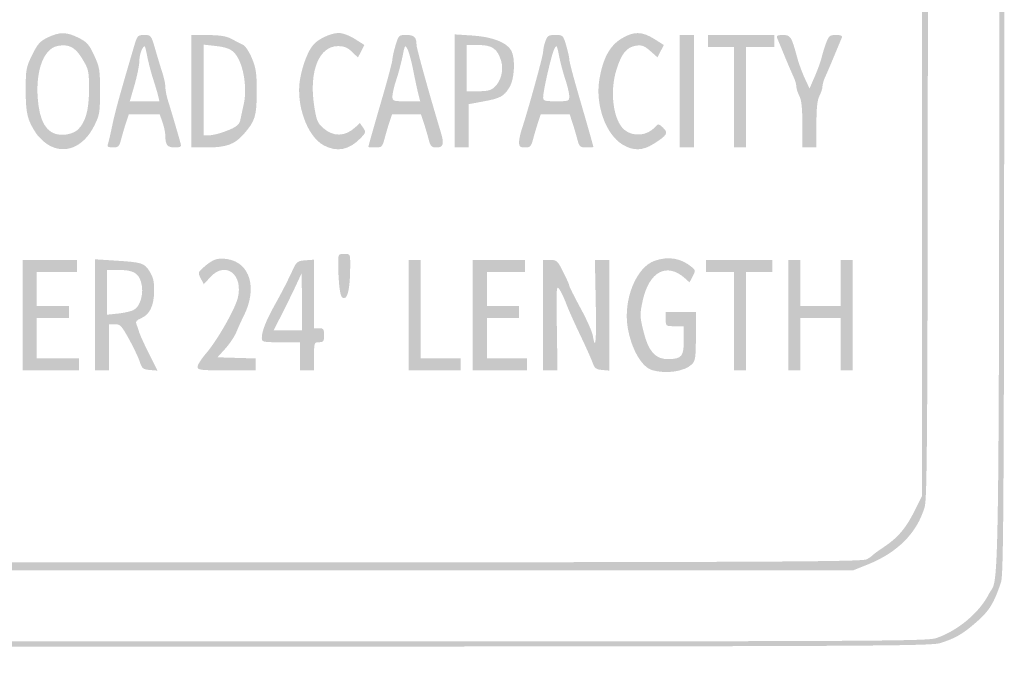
# Model space of a CAD drawing. Header units: inches. Extents: x -0.5 to 0.5, y -0.75 to 0.75.
# Tile 2 of 4: x -0.13 to 0.5, y -0.75 to -0.35. Entities that reach past the tile are written whole.
import ezdxf

# ---------------------------------------------------------------- set-up
doc = ezdxf.new("R2010")
doc.units = ezdxf.units.IN
doc.header["$MEASUREMENT"] = 0

msp = doc.modelspace()

# ---------------------------------------------------------------- hatches: boundary and pattern name
h = msp.add_hatch(color=7)
edge = h.paths.add_edge_path()
edge.add_spline(control_points=[(-0.44167, -0.74661), (-0.45795, -0.74469), (-0.46657, -0.74099), (-0.4779, -0.73106), (-0.48598, -0.72397), (-0.48898, -0.71908), (-0.49339, -0.70577), (-0.49536, -0.69983), (-0.49551, -0.64767), (-0.49551, 0), (-0.49551, 0.64767), (-0.49536, 0.69983), (-0.49339, 0.70577), (-0.48898, 0.71908), (-0.48598, 0.72397), (-0.4779, 0.73106), (-0.46855, 0.73925), (-0.46256, 0.74246), (-0.45192, 0.74498), (-0.44036, 0.74771), (0.44036, 0.74771), (0.45192, 0.74498), (0.46256, 0.74246), (0.46855, 0.73925), (0.4779, 0.73106), (0.48598, 0.72397), (0.48898, 0.71908), (0.49339, 0.70577), (0.49536, 0.69983), (0.49551, 0.64767), (0.49551, 0), (0.49551, -0.64767), (0.49536, -0.69983), (0.49339, -0.70577), (0.48897, -0.71909), (0.48598, -0.72397), (0.4779, -0.73105), (0.469, -0.73885), (0.4644, -0.74153), (0.45465, -0.74461), (0.44865, -0.7465), (0.4093, -0.7467), (0.00513, -0.74687), (-0.23849, -0.74698), (-0.43955, -0.74686), (-0.44167, -0.74661)], knot_values=[0, 0, 0, 0, 1, 1, 1, 2, 2, 2, 3, 3, 3, 4, 4, 4, 5, 5, 5, 6, 6, 6, 7, 7, 7, 8, 8, 8, 9, 9, 9, 10, 10, 10, 11, 11, 11, 12, 12, 12, 13, 13, 13, 14, 14, 14, 15, 15, 15, 15], degree=3, periodic=0)
edge = h.paths.add_edge_path(flags=0)
edge.add_spline(control_points=[(0.45202, -0.74146), (0.46577, -0.73682), (0.47963, -0.72519), (0.48573, -0.71318), (0.49279, -0.69926), (0.49231, -0.75179), (0.49231, 0), (0.49231, 0.75179), (0.49279, 0.69926), (0.48573, 0.71318), (0.47963, 0.72519), (0.46577, 0.73682), (0.45202, 0.74146), (0.44617, 0.74343), (0.41213, 0.74359), (0, 0.74359), (-0.41213, 0.74359), (-0.44617, 0.74343), (-0.45202, 0.74146), (-0.46577, 0.73682), (-0.47963, 0.72519), (-0.48573, 0.71318), (-0.49279, 0.69926), (-0.49231, 0.75179), (-0.49231, 0), (-0.49231, -0.75179), (-0.49279, -0.69926), (-0.48573, -0.71318), (-0.47967, -0.72511), (-0.466, -0.73661), (-0.45192, -0.74159), (-0.44754, -0.74315), (-0.38223, -0.74342), (-0.00055, -0.7435), (0.41224, -0.74358), (0.44617, -0.74343), (0.45202, -0.74146)], knot_values=[0, 0, 0, 0, 1, 1, 1, 2, 2, 2, 3, 3, 3, 4, 4, 4, 5, 5, 5, 6, 6, 6, 7, 7, 7, 8, 8, 8, 9, 9, 9, 10, 10, 10, 11, 11, 11, 12, 12, 12, 12], degree=3, periodic=0)
h = msp.add_hatch(color=7)
edge = h.paths.add_edge_path()
edge.add_spline(control_points=[(-0.39551, -0.69744), (-0.41846, -0.69462), (-0.43859, -0.67841), (-0.44466, -0.65787), (-0.44664, -0.65117), (-0.44679, -0.60336), (-0.44679, 0), (-0.44679, 0.60336), (-0.44664, 0.65117), (-0.44466, 0.65787), (-0.43977, 0.67443), (-0.42738, 0.68685), (-0.40803, 0.6946)], knot_values=[0, 0, 0, 0, 1, 1, 1, 2, 2, 2, 3, 3, 3, 4, 4, 4, 4], degree=3, periodic=0)
edge.add_line((-0.40803, 0.6946), (-0.39936, 0.69808))
edge.add_line((-0.39936, 0.69808), (0, 0.69808))
edge.add_line((0, 0.69808), (0.39936, 0.69808))
edge.add_line((0.39936, 0.69808), (0.40803, 0.6946))
edge.add_spline(control_points=[(0.40803, 0.6946), (0.42738, 0.68685), (0.43977, 0.67443), (0.44466, 0.65787), (0.44664, 0.65117), (0.44679, 0.60336), (0.44679, 0), (0.44679, -0.60336), (0.44664, -0.65117), (0.44466, -0.65787), (0.43977, -0.67443), (0.42738, -0.68685), (0.40803, -0.6946)], knot_values=[0, 0, 0, 0, 1, 1, 1, 2, 2, 2, 3, 3, 3, 4, 4, 4, 4], degree=3, periodic=0)
edge.add_line((0.40803, -0.6946), (0.39936, -0.69808))
edge.add_line((0.39936, -0.69808), (0.00577, -0.69823))
edge.add_spline(control_points=[(0.00577, -0.69823), (-0.21071, -0.69832), (-0.39128, -0.69796), (-0.39551, -0.69744)], knot_values=[0, 0, 0, 0, 1, 1, 1, 1], degree=3, periodic=0)
edge = h.paths.add_edge_path(flags=0)
edge.add_spline(control_points=[(0.40769, -0.69115), (0.40946, -0.69017), (0.41119, -0.68898), (0.41154, -0.68851), (0.41189, -0.68804), (0.41506, -0.68571), (0.41859, -0.68335), (0.42765, -0.67727), (0.43272, -0.67131), (0.43819, -0.66032)], knot_values=[0, 0, 0, 0, 1, 1, 1, 2, 2, 2, 3, 3, 3, 3], degree=3, periodic=0)
edge.add_line((0.43819, -0.66032), (0.44295, -0.65077))
edge.add_line((0.44295, -0.65077), (0.44295, 0))
edge.add_line((0.44295, 0), (0.44295, 0.65077))
edge.add_line((0.44295, 0.65077), (0.43819, 0.66032))
edge.add_spline(control_points=[(0.43819, 0.66032), (0.43273, 0.6713), (0.42767, 0.67725), (0.41859, 0.68337), (0.41506, 0.68575), (0.41142, 0.68845), (0.41049, 0.68936), (0.40956, 0.69027), (0.40725, 0.69146), (0.40536, 0.69199), (0.40087, 0.69324), (-0.40087, 0.69324), (-0.40536, 0.69199), (-0.40725, 0.69146), (-0.40956, 0.69027), (-0.41049, 0.68936), (-0.41142, 0.68845), (-0.41506, 0.68575), (-0.41859, 0.68337), (-0.42767, 0.67725), (-0.43273, 0.6713), (-0.43819, 0.66032)], knot_values=[0, 0, 0, 0, 1, 1, 1, 2, 2, 2, 3, 3, 3, 4, 4, 4, 5, 5, 5, 6, 6, 6, 7, 7, 7, 7], degree=3, periodic=0)
edge.add_line((-0.43819, 0.66032), (-0.44295, 0.65077))
edge.add_line((-0.44295, 0.65077), (-0.44295, 0))
edge.add_line((-0.44295, 0), (-0.44295, -0.65077))
edge.add_line((-0.44295, -0.65077), (-0.43819, -0.66032))
edge.add_spline(control_points=[(-0.43819, -0.66032), (-0.43273, -0.6713), (-0.42767, -0.67725), (-0.41859, -0.68337), (-0.41506, -0.68575), (-0.41142, -0.68845), (-0.41049, -0.68936), (-0.40956, -0.69027), (-0.40754, -0.69129), (-0.406, -0.69161), (-0.40446, -0.69194), (-0.40205, -0.69245), (-0.40064, -0.69276), (-0.39923, -0.69306), (-0.2175, -0.69322), (0.00321, -0.69313), (0.3445, -0.69298), (0.40497, -0.69268), (0.40769, -0.69115)], knot_values=[0, 0, 0, 0, 1, 1, 1, 2, 2, 2, 3, 3, 3, 4, 4, 4, 5, 5, 5, 6, 6, 6, 6], degree=3, periodic=0)
h = msp.add_hatch(color=7)
edge = h.paths.add_edge_path()
edge.add_spline(control_points=[(-0.11443, -0.42656), (-0.11708, -0.42495), (-0.12058, -0.42164), (-0.12221, -0.41919), (-0.12779, -0.4108), (-0.12885, -0.40642), (-0.12885, -0.39164), (-0.12885, -0.37833), (-0.12861, -0.37703), (-0.12474, -0.36917), (-0.12126, -0.3621), (-0.11974, -0.36039), (-0.11477, -0.35798), (-0.10724, -0.35432), (-0.10267, -0.35438), (-0.09504, -0.35825), (-0.08975, -0.36093), (-0.08837, -0.36249), (-0.08515, -0.36946), (-0.0817, -0.37694), (-0.08141, -0.3787), (-0.08143, -0.39231), (-0.08145, -0.4061), (-0.0817, -0.40754), (-0.08528, -0.41465), (-0.092, -0.42801), (-0.10396, -0.43289), (-0.11443, -0.42656)], knot_values=[0, 0, 0, 0, 1, 1, 1, 2, 2, 2, 3, 3, 3, 4, 4, 4, 5, 5, 5, 6, 6, 6, 7, 7, 7, 8, 8, 8, 9, 9, 9, 9], degree=3, periodic=0)
edge = h.paths.add_edge_path(flags=0)
edge.add_spline(control_points=[(-0.09589, -0.4171), (-0.09073, -0.41249), (-0.08846, -0.40456), (-0.08846, -0.39118), (-0.08846, -0.37941), (-0.08869, -0.37836), (-0.09263, -0.37183), (-0.09726, -0.36415), (-0.10122, -0.36204), (-0.10848, -0.3634), (-0.11821, -0.36523), (-0.12346, -0.38184), (-0.12062, -0.40186), (-0.11872, -0.41522), (-0.11308, -0.42118), (-0.10343, -0.42003), (-0.10073, -0.41971), (-0.09734, -0.41839), (-0.09589, -0.4171)], knot_values=[0, 0, 0, 0, 1, 1, 1, 2, 2, 2, 3, 3, 3, 4, 4, 4, 5, 5, 5, 6, 6, 6, 6], degree=3, periodic=0)
h = msp.add_hatch(color=7)
edge = h.paths.add_edge_path()
edge.add_spline(control_points=[(-0.07648, -0.42635), (-0.07609, -0.42533), (-0.07485, -0.42001), (-0.07371, -0.41453), (-0.07189, -0.40568), (-0.06929, -0.39623), (-0.06013, -0.36506), (-0.05763, -0.35657), (-0.0575, -0.35641), (-0.05321, -0.35641), (-0.04887, -0.35641), (-0.0488, -0.35651), (-0.04614, -0.36571), (-0.04466, -0.37082), (-0.04262, -0.37755), (-0.0416, -0.38068), (-0.04058, -0.3838), (-0.03974, -0.38788), (-0.03974, -0.38974), (-0.03974, -0.39161), (-0.03892, -0.39569), (-0.03792, -0.39881), (-0.03634, -0.40372), (-0.03183, -0.41906), (-0.02993, -0.42596), (-0.02943, -0.42778), (-0.03015, -0.42821), (-0.03375, -0.42821), (-0.0385, -0.42821), (-0.03973, -0.42668), (-0.03976, -0.42073), (-0.03977, -0.41885), (-0.04059, -0.415), (-0.04157, -0.41218)], knot_values=[0, 0, 0, 0, 1, 1, 1, 2, 2, 2, 3, 3, 3, 4, 4, 4, 5, 5, 5, 6, 6, 6, 7, 7, 7, 8, 8, 8, 9, 9, 9, 10, 10, 10, 11, 11, 11, 11], degree=3, periodic=0)
edge.add_line((-0.04157, -0.41218), (-0.04335, -0.40705))
edge.add_line((-0.04335, -0.40705), (-0.05322, -0.40705))
edge.add_line((-0.05322, -0.40705), (-0.06308, -0.40705))
edge.add_line((-0.06308, -0.40705), (-0.06477, -0.41218))
edge.add_spline(control_points=[(-0.06477, -0.41218), (-0.06571, -0.415), (-0.06711, -0.41976), (-0.0679, -0.42276), (-0.06919, -0.42767), (-0.06971, -0.42821), (-0.07326, -0.42821), (-0.07617, -0.42821), (-0.07701, -0.42772), (-0.07648, -0.42635)], knot_values=[0, 0, 0, 0, 1, 1, 1, 2, 2, 2, 3, 3, 3, 3], degree=3, periodic=0)
edge = h.paths.add_edge_path(flags=0)
edge.add_spline(control_points=[(-0.04437, -0.39519), (-0.04483, -0.39325), (-0.04625, -0.38849), (-0.04752, -0.38462), (-0.04879, -0.38074), (-0.05051, -0.37414), (-0.05134, -0.36994), (-0.0528, -0.36259), (-0.05291, -0.36243), (-0.05458, -0.36546), (-0.05554, -0.36718), (-0.05634, -0.37069), (-0.05636, -0.37325), (-0.05639, -0.37582), (-0.05777, -0.3826), (-0.05942, -0.38832)], knot_values=[0, 0, 0, 0, 1, 1, 1, 2, 2, 2, 3, 3, 3, 4, 4, 4, 5, 5, 5, 5], degree=3, periodic=0)
edge.add_line((-0.05942, -0.38832), (-0.06244, -0.39872))
edge.add_line((-0.06244, -0.39872), (-0.05299, -0.39872))
edge.add_line((-0.05299, -0.39872), (-0.04354, -0.39872))
edge.add_line((-0.04354, -0.39872), (-0.04437, -0.39519))
h = msp.add_hatch(color=7)
edge = h.paths.add_edge_path()
edge.add_line((-0.02308, -0.39231), (-0.02308, -0.35641))
edge.add_line((-0.02308, -0.35641), (-0.0125, -0.35647))
edge.add_spline(control_points=[(-0.0125, -0.35647), (-0.00463, -0.35652), (-0.00077, -0.35716), (0.00256, -0.35897), (0.00503, -0.3603), (0.00826, -0.36196), (0.00974, -0.36265), (0.01129, -0.36336), (0.01375, -0.36708), (0.01551, -0.37137), (0.01813, -0.37773), (0.01858, -0.38094), (0.01855, -0.39295), (0.01851, -0.40834), (0.01756, -0.41135), (0.01005, -0.41991), (0.00451, -0.42622), (-0.00101, -0.42821), (-0.01298, -0.42821)], knot_values=[0, 0, 0, 0, 1, 1, 1, 2, 2, 2, 3, 3, 3, 4, 4, 4, 5, 5, 5, 6, 6, 6, 6], degree=3, periodic=0)
edge.add_line((-0.01298, -0.42821), (-0.02308, -0.42821))
edge.add_line((-0.02308, -0.42821), (-0.02308, -0.39231))
edge = h.paths.add_edge_path(flags=0)
edge.add_spline(control_points=[(-0.005, -0.4191), (0.00452, -0.41603), (0.00739, -0.41416), (0.0081, -0.41059), (0.00849, -0.40864), (0.00946, -0.40417), (0.01025, -0.40064), (0.01281, -0.38931), (0.00963, -0.37281), (0.00385, -0.36738), (0.00152, -0.36519), (-0.00156, -0.36412), (-0.00737, -0.36347)], knot_values=[0, 0, 0, 0, 1, 1, 1, 2, 2, 2, 3, 3, 3, 4, 4, 4, 4], degree=3, periodic=0)
edge.add_line((-0.00737, -0.36347), (-0.01538, -0.36257))
edge.add_line((-0.01538, -0.36257), (-0.01538, -0.39154))
edge.add_line((-0.01538, -0.39154), (-0.01538, -0.42051))
edge.add_line((-0.01538, -0.42051), (-0.01237, -0.42051))
edge.add_spline(control_points=[(-0.01237, -0.42051), (-0.01071, -0.42051), (-0.0074, -0.41988), (-0.005, -0.4191)], knot_values=[0, 0, 0, 0, 1, 1, 1, 1], degree=3, periodic=0)
h = msp.add_hatch(color=7)
edge = h.paths.add_edge_path()
edge.add_spline(control_points=[(0.06139, -0.42692), (0.05074, -0.42129), (0.04339, -0.40085), (0.04618, -0.38462), (0.04773, -0.37558), (0.05137, -0.36626), (0.05486, -0.36241), (0.0582, -0.35871), (0.06607, -0.35513), (0.07085, -0.35513), (0.07341, -0.35513), (0.07758, -0.35668), (0.0812, -0.35897)], knot_values=[0, 0, 0, 0, 1, 1, 1, 2, 2, 2, 3, 3, 3, 4, 4, 4, 4], degree=3, periodic=0)
edge.add_line((0.0812, -0.35897), (0.08725, -0.36281))
edge.add_line((0.08725, -0.36281), (0.08519, -0.3668))
edge.add_line((0.08519, -0.3668), (0.08312, -0.37079))
edge.add_line((0.08312, -0.37079), (0.07933, -0.36716))
edge.add_spline(control_points=[(0.07933, -0.36716), (0.07644, -0.36438), (0.0743, -0.36352), (0.07033, -0.36352), (0.05834, -0.36352), (0.0519, -0.37942), (0.05511, -0.40105), (0.05653, -0.41056), (0.05725, -0.41245), (0.06065, -0.41556), (0.06726, -0.42159), (0.07491, -0.42146), (0.08159, -0.41521)], knot_values=[0, 0, 0, 0, 1, 1, 1, 2, 2, 2, 3, 3, 3, 4, 4, 4, 4], degree=3, periodic=0)
edge.add_line((0.08159, -0.41521), (0.08434, -0.41263))
edge.add_line((0.08434, -0.41263), (0.08639, -0.41556))
edge.add_spline(control_points=[(0.08639, -0.41556), (0.08832, -0.41832), (0.08824, -0.41868), (0.08492, -0.42217), (0.07767, -0.4298), (0.06983, -0.43139), (0.06139, -0.42692)], knot_values=[0, 0, 0, 0, 1, 1, 1, 2, 2, 2, 2], degree=3, periodic=0)
h = msp.add_hatch(color=7)
edge = h.paths.add_edge_path()
edge.add_spline(control_points=[(0.08976, -0.42788), (0.08979, -0.42727), (0.09338, -0.41461), (0.09923, -0.39447), (0.10248, -0.38332), (0.10513, -0.37319), (0.10513, -0.37195), (0.10513, -0.37071), (0.10602, -0.36671), (0.1071, -0.36305), (0.10903, -0.35654), (0.10917, -0.35641), (0.11402, -0.35641), (0.11908, -0.35641), (0.12051, -0.35784), (0.12051, -0.36292), (0.12051, -0.36487), (0.12924, -0.39622), (0.13602, -0.41858), (0.13823, -0.42588), (0.13759, -0.42821), (0.13338, -0.42821), (0.13, -0.42821), (0.12943, -0.42762), (0.12816, -0.42276), (0.12737, -0.41976), (0.12596, -0.415), (0.12503, -0.41218)], knot_values=[0, 0, 0, 0, 1, 1, 1, 2, 2, 2, 3, 3, 3, 4, 4, 4, 5, 5, 5, 6, 6, 6, 7, 7, 7, 8, 8, 8, 9, 9, 9, 9], degree=3, periodic=0)
edge.add_line((0.12503, -0.41218), (0.12334, -0.40705))
edge.add_line((0.12334, -0.40705), (0.1141, -0.40705))
edge.add_line((0.1141, -0.40705), (0.10487, -0.40705))
edge.add_line((0.10487, -0.40705), (0.10317, -0.41218))
edge.add_spline(control_points=[(0.10317, -0.41218), (0.10224, -0.415), (0.10084, -0.41976), (0.10005, -0.42276), (0.09871, -0.42784), (0.09832, -0.42821), (0.09418, -0.42821), (0.09174, -0.42821), (0.08975, -0.42806), (0.08976, -0.42788)], knot_values=[0, 0, 0, 0, 1, 1, 1, 2, 2, 2, 3, 3, 3, 3], degree=3, periodic=0)
edge = h.paths.add_edge_path(flags=0)
edge.add_spline(control_points=[(0.12175, -0.39455), (0.12115, -0.39226), (0.11969, -0.38548), (0.11851, -0.37949), (0.11733, -0.37349), (0.11563, -0.36717), (0.11474, -0.36544), (0.11319, -0.36244), (0.11304, -0.36264), (0.1116, -0.36993), (0.11076, -0.37413), (0.10897, -0.38088), (0.10761, -0.38494), (0.10624, -0.389), (0.10513, -0.39376), (0.10513, -0.39552), (0.10513, -0.39862), (0.1054, -0.39872), (0.11398, -0.39872)], knot_values=[0, 0, 0, 0, 1, 1, 1, 2, 2, 2, 3, 3, 3, 4, 4, 4, 5, 5, 5, 6, 6, 6, 6], degree=3, periodic=0)
edge.add_line((0.11398, -0.39872), (0.12284, -0.39872))
edge.add_line((0.12284, -0.39872), (0.12175, -0.39455))
h = msp.add_hatch(color=7)
edge = h.paths.add_edge_path()
edge.add_line((0.14487, -0.39212), (0.14487, -0.35603))
edge.add_line((0.14487, -0.35603), (0.15617, -0.35676))
edge.add_spline(control_points=[(0.15617, -0.35676), (0.16898, -0.35759), (0.17817, -0.36117), (0.18098, -0.36642), (0.18369, -0.37148), (0.18301, -0.38468), (0.17979, -0.38986), (0.17618, -0.39565), (0.174, -0.39683), (0.16307, -0.39885)], knot_values=[0, 0, 0, 0, 1, 1, 1, 2, 2, 2, 3, 3, 3, 3], degree=3, periodic=0)
edge.add_line((0.16307, -0.39885), (0.15385, -0.40056))
edge.add_line((0.15385, -0.40056), (0.15385, -0.41438))
edge.add_line((0.15385, -0.41438), (0.15385, -0.42821))
edge.add_line((0.15385, -0.42821), (0.14936, -0.42821))
edge.add_line((0.14936, -0.42821), (0.14487, -0.42821))
edge.add_line((0.14487, -0.42821), (0.14487, -0.39212))
edge = h.paths.add_edge_path(flags=0)
edge.add_spline(control_points=[(0.17015, -0.38981), (0.17443, -0.38582), (0.17622, -0.3788), (0.17446, -0.37292), (0.17214, -0.36518), (0.16877, -0.36282), (0.16001, -0.36282)], knot_values=[0, 0, 0, 0, 1, 1, 1, 2, 2, 2, 2], degree=3, periodic=0)
edge.add_line((0.16001, -0.36282), (0.15256, -0.36282))
edge.add_line((0.15256, -0.36282), (0.15256, -0.37756))
edge.add_line((0.15256, -0.37756), (0.15256, -0.39231))
edge.add_line((0.15256, -0.39231), (0.16001, -0.39231))
edge.add_spline(control_points=[(0.16001, -0.39231), (0.16563, -0.39231), (0.16813, -0.39169), (0.17015, -0.38981)], knot_values=[0, 0, 0, 0, 1, 1, 1, 1], degree=3, periodic=0)
h = msp.add_hatch(color=7)
edge = h.paths.add_edge_path()
edge.add_spline(control_points=[(0.1859, -0.42504), (0.1859, -0.42331), (0.18671, -0.41941), (0.18771, -0.41639), (0.19184, -0.40383), (0.20128, -0.36957), (0.20128, -0.36713), (0.20128, -0.36567), (0.20192, -0.36267), (0.20269, -0.36045), (0.20394, -0.35686), (0.20465, -0.35641), (0.20905, -0.35641), (0.21391, -0.35641), (0.21404, -0.35654), (0.21598, -0.36305), (0.21706, -0.36671), (0.21795, -0.37071), (0.21795, -0.37195), (0.21795, -0.37319), (0.2206, -0.38332), (0.22384, -0.39447), (0.2297, -0.41461), (0.23329, -0.42727), (0.23332, -0.42788), (0.23333, -0.42806), (0.23134, -0.42821), (0.2289, -0.42821), (0.22475, -0.42821), (0.22436, -0.42784), (0.22303, -0.42276), (0.22224, -0.41976), (0.22083, -0.415), (0.2199, -0.41218)], knot_values=[0, 0, 0, 0, 1, 1, 1, 2, 2, 2, 3, 3, 3, 4, 4, 4, 5, 5, 5, 6, 6, 6, 7, 7, 7, 8, 8, 8, 9, 9, 9, 10, 10, 10, 11, 11, 11, 11], degree=3, periodic=0)
edge.add_line((0.2199, -0.41218), (0.21821, -0.40705))
edge.add_line((0.21821, -0.40705), (0.20897, -0.40705))
edge.add_line((0.20897, -0.40705), (0.19974, -0.40705))
edge.add_line((0.19974, -0.40705), (0.19805, -0.41218))
edge.add_spline(control_points=[(0.19805, -0.41218), (0.19711, -0.415), (0.19571, -0.41976), (0.19492, -0.42276), (0.19364, -0.42762), (0.19308, -0.42821), (0.18969, -0.42821), (0.18651, -0.42821), (0.1859, -0.42769), (0.1859, -0.42504)], knot_values=[0, 0, 0, 0, 1, 1, 1, 2, 2, 2, 3, 3, 3, 3], degree=3, periodic=0)
edge = h.paths.add_edge_path(flags=0)
edge.add_spline(control_points=[(0.21795, -0.39552), (0.21795, -0.39376), (0.21683, -0.389), (0.21547, -0.38494), (0.21411, -0.38088), (0.21231, -0.37413), (0.21148, -0.36993), (0.21004, -0.36265), (0.20989, -0.36244), (0.20835, -0.36544), (0.20661, -0.36883), (0.20128, -0.39202), (0.20128, -0.39619), (0.20128, -0.39845), (0.20218, -0.39872), (0.20962, -0.39872), (0.21765, -0.39872), (0.21795, -0.3986), (0.21795, -0.39552)], knot_values=[0, 0, 0, 0, 1, 1, 1, 2, 2, 2, 3, 3, 3, 4, 4, 4, 5, 5, 5, 6, 6, 6, 6], degree=3, periodic=0)
h = msp.add_hatch(color=7)
edge = h.paths.add_edge_path()
edge.add_spline(control_points=[(0.25192, -0.42635), (0.24113, -0.4198), (0.23443, -0.40083), (0.23719, -0.38462), (0.23943, -0.37147), (0.24364, -0.36354), (0.25081, -0.359), (0.25877, -0.35395), (0.26429, -0.35394), (0.27222, -0.35897)], knot_values=[0, 0, 0, 0, 1, 1, 1, 2, 2, 2, 3, 3, 3, 3], degree=3, periodic=0)
edge.add_line((0.27222, -0.35897), (0.27828, -0.36281))
edge.add_line((0.27828, -0.36281), (0.27625, -0.36673))
edge.add_line((0.27625, -0.36673), (0.27422, -0.37066))
edge.add_line((0.27422, -0.37066), (0.2696, -0.3666))
edge.add_spline(control_points=[(0.2696, -0.3666), (0.26569, -0.36317), (0.26429, -0.36266), (0.26038, -0.36329), (0.25454, -0.36422), (0.25137, -0.36814), (0.24808, -0.37848), (0.24359, -0.39258), (0.246, -0.41097), (0.2531, -0.41692), (0.25887, -0.42174), (0.26809, -0.42076), (0.27304, -0.41479), (0.27458, -0.41293), (0.27502, -0.413), (0.27774, -0.41555), (0.28133, -0.41892), (0.2805, -0.42036), (0.27186, -0.42586), (0.26478, -0.43037), (0.25879, -0.43052), (0.25192, -0.42635)], knot_values=[0, 0, 0, 0, 1, 1, 1, 2, 2, 2, 3, 3, 3, 4, 4, 4, 5, 5, 5, 6, 6, 6, 7, 7, 7, 7], degree=3, periodic=0)
for points in [[(0.28846, -0.39231), (0.28846, -0.35641), (0.29295, -0.35641), (0.29744, -0.35641), (0.29744, -0.39231), (0.29744, -0.42821), (0.29295, -0.42821), (0.28846, -0.42821), (0.28846, -0.39231)], [(0.32308, -0.39615), (0.32308, -0.3641), (0.31474, -0.3641), (0.30641, -0.3641), (0.30641, -0.36026), (0.30641, -0.35641), (0.32756, -0.35641), (0.34872, -0.35641), (0.34872, -0.36026), (0.34872, -0.3641), (0.33974, -0.3641), (0.33077, -0.3641), (0.33077, -0.39615), (0.33077, -0.42821), (0.32692, -0.42821), (0.32308, -0.42821), (0.32308, -0.39615)], [(-0.13077, -0.53526), (-0.13077, -0.5), (-0.11346, -0.5), (-0.09615, -0.5), (-0.09615, -0.50385), (-0.09615, -0.50769), (-0.10897, -0.50769), (-0.12179, -0.50769), (-0.12179, -0.51859), (-0.12179, -0.52949), (-0.11154, -0.52949), (-0.10128, -0.52949), (-0.10128, -0.53333), (-0.10128, -0.53718), (-0.11154, -0.53718), (-0.12179, -0.53718), (-0.12179, -0.55), (-0.12179, -0.56282), (-0.10833, -0.56282), (-0.09487, -0.56282), (-0.09487, -0.56667), (-0.09487, -0.57051), (-0.11282, -0.57051), (-0.13077, -0.57051), (-0.13077, -0.53526)], [(0.11538, -0.53526), (0.11538, -0.5), (0.11923, -0.5), (0.12308, -0.5), (0.12308, -0.53141), (0.12308, -0.56282), (0.1359, -0.56282), (0.14872, -0.56282), (0.14872, -0.56667), (0.14872, -0.57051), (0.13205, -0.57051), (0.11538, -0.57051), (0.11538, -0.53526)], [(0.15641, -0.53526), (0.15641, -0.5), (0.17308, -0.5), (0.18974, -0.5), (0.18974, -0.50385), (0.18974, -0.50769), (0.17756, -0.50769), (0.16538, -0.50769), (0.16538, -0.51859), (0.16538, -0.52949), (0.17564, -0.52949), (0.1859, -0.52949), (0.1859, -0.53333), (0.1859, -0.53718), (0.17564, -0.53718), (0.16538, -0.53718), (0.16538, -0.55), (0.16538, -0.56282), (0.17821, -0.56282), (0.19103, -0.56282), (0.19103, -0.56667), (0.19103, -0.57051), (0.17372, -0.57051), (0.15641, -0.57051), (0.15641, -0.53526)], [(0.32308, -0.5391), (0.32308, -0.50769), (0.3141, -0.50769), (0.30513, -0.50769), (0.30513, -0.50385), (0.30513, -0.5), (0.32628, -0.5), (0.34744, -0.5), (0.34744, -0.50385), (0.34744, -0.50769), (0.3391, -0.50769), (0.33077, -0.50769), (0.33077, -0.5391), (0.33077, -0.57051), (0.32692, -0.57051), (0.32308, -0.57051), (0.32308, -0.5391)], [(0.35769, -0.53526), (0.35769, -0.5), (0.36154, -0.5), (0.36538, -0.5), (0.36538, -0.51474), (0.36538, -0.52949), (0.37821, -0.52949), (0.39103, -0.52949), (0.39103, -0.51474), (0.39103, -0.5), (0.39487, -0.5), (0.39872, -0.5), (0.39872, -0.53526), (0.39872, -0.57051), (0.39487, -0.57051), (0.39103, -0.57051), (0.39103, -0.55385), (0.39103, -0.53718), (0.37821, -0.53718), (0.36538, -0.53718), (0.36538, -0.55385), (0.36538, -0.57051), (0.36154, -0.57051), (0.35769, -0.57051), (0.35769, -0.53526)]]:
    msp.add_hatch(color=7).paths.add_polyline_path(points)
h = msp.add_hatch(color=7)
edge = h.paths.add_edge_path()
edge.add_spline(control_points=[(0.36667, -0.41361), (0.36667, -0.40315), (0.36612, -0.39797), (0.36475, -0.39534), (0.3637, -0.39332), (0.36283, -0.3906), (0.36283, -0.3893), (0.36282, -0.38799), (0.36197, -0.38511), (0.36094, -0.38289), (0.3599, -0.38066), (0.35727, -0.37452), (0.35509, -0.36923), (0.35291, -0.36394), (0.35081, -0.35889), (0.35043, -0.35801), (0.34994, -0.3569), (0.35111, -0.35641), (0.35422, -0.35641), (0.35915, -0.35641), (0.35975, -0.35738), (0.36347, -0.37115), (0.36442, -0.37468), (0.36656, -0.3805), (0.36822, -0.38408)], knot_values=[0, 0, 0, 0, 1, 1, 1, 2, 2, 2, 3, 3, 3, 4, 4, 4, 5, 5, 5, 6, 6, 6, 7, 7, 7, 8, 8, 8, 8], degree=3, periodic=0)
edge.add_line((0.36822, -0.38408), (0.37125, -0.3906))
edge.add_line((0.37125, -0.3906), (0.37463, -0.38277))
edge.add_spline(control_points=[(0.37463, -0.38277), (0.37649, -0.37846), (0.3784, -0.37322), (0.37887, -0.37112), (0.37934, -0.36902), (0.38062, -0.36486), (0.38171, -0.36186), (0.38351, -0.35687), (0.38406, -0.35641), (0.38813, -0.35641), (0.39121, -0.35641), (0.39237, -0.3569), (0.39188, -0.35801), (0.3915, -0.35889), (0.3894, -0.36394), (0.38721, -0.36923), (0.38503, -0.37452), (0.3824, -0.38066), (0.38137, -0.38289), (0.38033, -0.38511), (0.37948, -0.38799), (0.37948, -0.3893), (0.37947, -0.3906), (0.37861, -0.39332), (0.37756, -0.39534), (0.37618, -0.39797), (0.37564, -0.40315), (0.37564, -0.41361)], knot_values=[0, 0, 0, 0, 1, 1, 1, 2, 2, 2, 3, 3, 3, 4, 4, 4, 5, 5, 5, 6, 6, 6, 7, 7, 7, 8, 8, 8, 9, 9, 9, 9], degree=3, periodic=0)
edge.add_line((0.37564, -0.41361), (0.37564, -0.42821))
edge.add_line((0.37564, -0.42821), (0.37115, -0.42821))
edge.add_line((0.37115, -0.42821), (0.36667, -0.42821))
edge.add_line((0.36667, -0.42821), (0.36667, -0.41361))
h = msp.add_hatch(color=7)
edge = h.paths.add_edge_path()
edge.add_spline(control_points=[(0.07134, -0.51763), (0.0709, -0.51393), (0.07053, -0.50758), (0.07052, -0.50353), (0.07051, -0.49619), (0.07053, -0.49615), (0.07436, -0.49615), (0.07819, -0.49615), (0.07821, -0.49619), (0.07819, -0.50353), (0.07817, -0.51697), (0.07681, -0.52436), (0.07436, -0.52436), (0.07265, -0.52436), (0.07197, -0.52283), (0.07134, -0.51763)], knot_values=[0, 0, 0, 0, 1, 1, 1, 2, 2, 2, 3, 3, 3, 4, 4, 4, 5, 5, 5, 5], degree=3, periodic=0)
h = msp.add_hatch(color=7)
edge = h.paths.add_edge_path()
edge.add_line((-0.08462, -0.53506), (-0.08462, -0.49961))
edge.add_line((-0.08462, -0.49961), (-0.07147, -0.50045))
edge.add_spline(control_points=[(-0.07147, -0.50045), (-0.05448, -0.50153), (-0.05315, -0.50196), (-0.0497, -0.50752), (-0.04748, -0.51108), (-0.04682, -0.51399), (-0.0469, -0.51987), (-0.04702, -0.5292), (-0.04976, -0.53496), (-0.05513, -0.53718), (-0.05801, -0.53837), (-0.05887, -0.5394), (-0.05827, -0.54089), (-0.0578, -0.54202), (-0.05699, -0.54439), (-0.05646, -0.54615), (-0.05592, -0.54792), (-0.05307, -0.55415), (-0.05012, -0.56002)], knot_values=[0, 0, 0, 0, 1, 1, 1, 2, 2, 2, 3, 3, 3, 4, 4, 4, 5, 5, 5, 6, 6, 6, 6], degree=3, periodic=0)
edge.add_line((-0.05012, -0.56002), (-0.04476, -0.57067))
edge.add_line((-0.04476, -0.57067), (-0.04962, -0.57027))
edge.add_spline(control_points=[(-0.04962, -0.57027), (-0.05398, -0.56991), (-0.05465, -0.56937), (-0.05606, -0.56506), (-0.05692, -0.56242), (-0.06, -0.55593), (-0.0629, -0.55064), (-0.0676, -0.54209), (-0.06859, -0.54103), (-0.07191, -0.54103)], knot_values=[0, 0, 0, 0, 1, 1, 1, 2, 2, 2, 3, 3, 3, 3], degree=3, periodic=0)
edge.add_line((-0.07191, -0.54103), (-0.07564, -0.54103))
edge.add_line((-0.07564, -0.54103), (-0.07564, -0.55577))
edge.add_line((-0.07564, -0.55577), (-0.07564, -0.57051))
edge.add_line((-0.07564, -0.57051), (-0.08013, -0.57051))
edge.add_line((-0.08013, -0.57051), (-0.08462, -0.57051))
edge.add_line((-0.08462, -0.57051), (-0.08462, -0.53506))
edge = h.paths.add_edge_path(flags=0)
edge.add_spline(control_points=[(-0.06018, -0.53208), (-0.05566, -0.53001), (-0.0532, -0.52104), (-0.05527, -0.51413), (-0.05705, -0.50819), (-0.06043, -0.50641), (-0.06993, -0.50641)], knot_values=[0, 0, 0, 0, 1, 1, 1, 2, 2, 2, 2], degree=3, periodic=0)
edge.add_line((-0.06993, -0.50641), (-0.07692, -0.50641))
edge.add_line((-0.07692, -0.50641), (-0.07692, -0.52069))
edge.add_line((-0.07692, -0.52069), (-0.07692, -0.53497))
edge.add_line((-0.07692, -0.53497), (-0.07019, -0.53428))
edge.add_spline(control_points=[(-0.07019, -0.53428), (-0.06649, -0.53389), (-0.06198, -0.5329), (-0.06018, -0.53208)], knot_values=[0, 0, 0, 0, 1, 1, 1, 1], degree=3, periodic=0)
h = msp.add_hatch(color=7)
edge = h.paths.add_edge_path()
edge.add_spline(control_points=[(-0.01923, -0.56825), (-0.01923, -0.567), (-0.01674, -0.56311), (-0.0137, -0.55959), (-0.00692, -0.55177), (0.00438, -0.53208), (0.00635, -0.52468), (0.01038, -0.50948), (-0.00127, -0.5003), (-0.01105, -0.51098)], knot_values=[0, 0, 0, 0, 1, 1, 1, 2, 2, 2, 3, 3, 3, 3], degree=3, periodic=0)
edge.add_line((-0.01105, -0.51098), (-0.01524, -0.51554))
edge.add_line((-0.01524, -0.51554), (-0.01717, -0.5118))
edge.add_spline(control_points=[(-0.01717, -0.5118), (-0.01902, -0.50822), (-0.01896, -0.50792), (-0.01564, -0.50499), (-0.00947, -0.49953), (-0.00667, -0.49852), (-0.00027, -0.49948), (0.0144, -0.50168), (0.01916, -0.51827), (0.01018, -0.5359), (0.00892, -0.53837), (0.00692, -0.54279), (0.00572, -0.54573), (0.00453, -0.54866), (0.00129, -0.55357), (-0.00148, -0.55662)], knot_values=[0, 0, 0, 0, 1, 1, 1, 2, 2, 2, 3, 3, 3, 4, 4, 4, 5, 5, 5, 5], degree=3, periodic=0)
edge.add_line((-0.00148, -0.55662), (-0.00651, -0.56218))
edge.add_line((-0.00651, -0.56218), (0.00572, -0.56255))
edge.add_line((0.00572, -0.56255), (0.01795, -0.56291))
edge.add_line((0.01795, -0.56291), (0.01795, -0.56671))
edge.add_line((0.01795, -0.56671), (0.01795, -0.57051))
edge.add_line((0.01795, -0.57051), (-0.00064, -0.57051))
edge.add_spline(control_points=[(-0.00064, -0.57051), (-0.01756, -0.57051), (-0.01923, -0.57031), (-0.01923, -0.56825)], knot_values=[0, 0, 0, 0, 1, 1, 1, 1], degree=3, periodic=0)
h = msp.add_hatch(color=7)
edge = h.paths.add_edge_path()
edge.add_line((0.04615, -0.56154), (0.04615, -0.55256))
edge.add_line((0.04615, -0.55256), (0.03397, -0.55256))
edge.add_spline(control_points=[(0.03397, -0.55256), (0.02232, -0.55256), (0.02179, -0.55244), (0.02179, -0.54977), (0.02179, -0.54558), (0.02443, -0.53884), (0.02999, -0.52885), (0.03507, -0.5197), (0.03754, -0.51489), (0.04182, -0.50577), (0.04401, -0.5011), (0.04472, -0.50061), (0.04968, -0.50025)], knot_values=[0, 0, 0, 0, 1, 1, 1, 2, 2, 2, 3, 3, 3, 4, 4, 4, 4], degree=3, periodic=0)
edge.add_line((0.04968, -0.50025), (0.05513, -0.49985))
edge.add_line((0.05513, -0.49985), (0.05513, -0.52172))
edge.add_line((0.05513, -0.52172), (0.05513, -0.54359))
edge.add_line((0.05513, -0.54359), (0.05833, -0.54359))
edge.add_spline(control_points=[(0.05833, -0.54359), (0.06114, -0.54359), (0.06154, -0.54415), (0.06154, -0.54808), (0.06154, -0.55201), (0.06114, -0.55256), (0.05833, -0.55256), (0.05522, -0.55256), (0.05513, -0.55282), (0.05513, -0.56154)], knot_values=[0, 0, 0, 0, 1, 1, 1, 2, 2, 2, 3, 3, 3, 3], degree=3, periodic=0)
edge.add_line((0.05513, -0.56154), (0.05513, -0.57051))
edge.add_line((0.05513, -0.57051), (0.05064, -0.57051))
edge.add_line((0.05064, -0.57051), (0.04615, -0.57051))
edge.add_line((0.04615, -0.57051), (0.04615, -0.56154))
edge = h.paths.add_edge_path(flags=0)
edge.add_line((0.04736, -0.5266), (0.04728, -0.50833))
edge.add_line((0.04728, -0.50833), (0.04339, -0.51667))
edge.add_spline(control_points=[(0.04339, -0.51667), (0.04125, -0.52125), (0.03722, -0.52947), (0.03444, -0.53494)], knot_values=[0, 0, 0, 0, 1, 1, 1, 1], degree=3, periodic=0)
edge.add_line((0.03444, -0.53494), (0.02937, -0.54487))
edge.add_line((0.02937, -0.54487), (0.0384, -0.54487))
edge.add_line((0.0384, -0.54487), (0.04744, -0.54487))
edge.add_line((0.04744, -0.54487), (0.04736, -0.5266))
h = msp.add_hatch(color=7)
edge = h.paths.add_edge_path()
edge.add_line((0.20128, -0.53526), (0.20128, -0.5))
edge.add_line((0.20128, -0.5), (0.20575, -0.5))
edge.add_spline(control_points=[(0.20575, -0.5), (0.20992, -0.5), (0.21048, -0.50051), (0.21408, -0.50766), (0.21621, -0.51187), (0.21795, -0.51582), (0.21795, -0.51644), (0.21795, -0.51706), (0.22117, -0.52349), (0.22511, -0.53074), (0.22904, -0.53798), (0.23258, -0.54587), (0.23297, -0.54827), (0.23471, -0.55896), (0.23534, -0.55169), (0.23484, -0.52684)], knot_values=[0, 0, 0, 0, 1, 1, 1, 2, 2, 2, 3, 3, 3, 4, 4, 4, 5, 5, 5, 5], degree=3, periodic=0)
edge.add_line((0.23484, -0.52684), (0.2343, -0.5))
edge.add_line((0.2343, -0.5), (0.23894, -0.5))
edge.add_line((0.23894, -0.5), (0.24359, -0.5))
edge.add_line((0.24359, -0.5), (0.24359, -0.53533))
edge.add_line((0.24359, -0.53533), (0.24359, -0.57067))
edge.add_line((0.24359, -0.57067), (0.23898, -0.57027))
edge.add_spline(control_points=[(0.23898, -0.57027), (0.23501, -0.56993), (0.23414, -0.56924), (0.23275, -0.56538), (0.23187, -0.56292), (0.22823, -0.55484), (0.22468, -0.54744), (0.22112, -0.54003), (0.21724, -0.53133), (0.21606, -0.52809), (0.21488, -0.52486), (0.21295, -0.52073), (0.21176, -0.51893), (0.20972, -0.51582), (0.20964, -0.51705), (0.21003, -0.54308)], knot_values=[0, 0, 0, 0, 1, 1, 1, 2, 2, 2, 3, 3, 3, 4, 4, 4, 5, 5, 5, 5], degree=3, periodic=0)
edge.add_line((0.21003, -0.54308), (0.21044, -0.57051))
edge.add_line((0.21044, -0.57051), (0.20586, -0.57051))
edge.add_line((0.20586, -0.57051), (0.20128, -0.57051))
edge.add_line((0.20128, -0.57051), (0.20128, -0.53526))
h = msp.add_hatch(color=7)
edge = h.paths.add_edge_path()
edge.add_spline(control_points=[(0.27091, -0.57038), (0.26419, -0.56844), (0.25763, -0.55708), (0.25526, -0.54332), (0.25221, -0.52552), (0.26059, -0.50467), (0.27244, -0.50054), (0.28133, -0.49744), (0.28956, -0.49892), (0.29643, -0.50483), (0.29844, -0.50656), (0.29846, -0.50705), (0.29665, -0.51054)], knot_values=[0, 0, 0, 0, 1, 1, 1, 2, 2, 2, 3, 3, 3, 4, 4, 4, 4], degree=3, periodic=0)
edge.add_line((0.29665, -0.51054), (0.29467, -0.51436))
edge.add_line((0.29467, -0.51436), (0.29189, -0.51183))
edge.add_spline(control_points=[(0.29189, -0.51183), (0.28038, -0.50136), (0.26888, -0.50734), (0.26483, -0.52589), (0.2629, -0.53473), (0.26292, -0.53583), (0.26523, -0.54535), (0.26842, -0.55853), (0.2729, -0.56352), (0.28139, -0.56334), (0.28973, -0.56316), (0.29103, -0.56152), (0.29103, -0.55113)], knot_values=[0, 0, 0, 0, 1, 1, 1, 2, 2, 2, 3, 3, 3, 4, 4, 4, 4], degree=3, periodic=0)
edge.add_line((0.29103, -0.55113), (0.29103, -0.54231))
edge.add_line((0.29103, -0.54231), (0.28526, -0.54231))
edge.add_spline(control_points=[(0.28526, -0.54231), (0.27952, -0.54231), (0.27949, -0.54228), (0.27949, -0.53782)], knot_values=[0, 0, 0, 0, 1, 1, 1, 1], degree=3, periodic=0)
edge.add_line((0.27949, -0.53782), (0.27949, -0.53333))
edge.add_line((0.27949, -0.53333), (0.2891, -0.53333))
edge.add_line((0.2891, -0.53333), (0.29872, -0.53333))
edge.add_line((0.29872, -0.53333), (0.29872, -0.54872))
edge.add_spline(control_points=[(0.29872, -0.54872), (0.29872, -0.56222), (0.29841, -0.56441), (0.29624, -0.56658), (0.29161, -0.57122), (0.27987, -0.57297), (0.27091, -0.57038)], knot_values=[0, 0, 0, 0, 1, 1, 1, 2, 2, 2, 2], degree=3, periodic=0)

doc.saveas('drawing.dxf')
